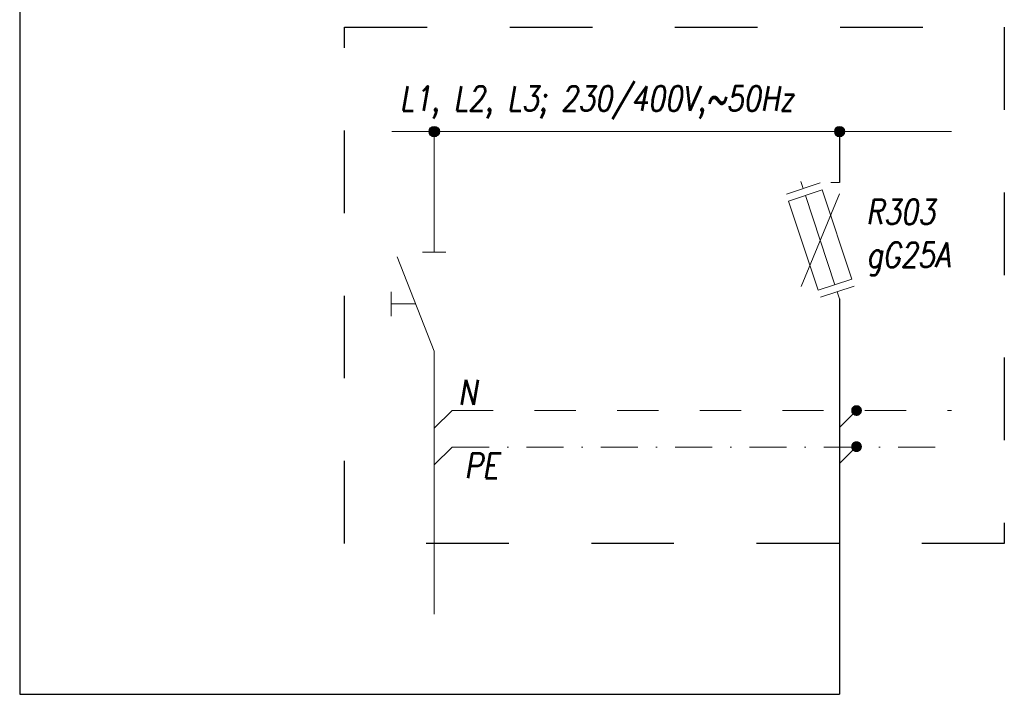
# Model space of a CAD drawing. Extents: x -543332 to -314699, y -9028 to 155584.
# Tile 200 of 256: x -409648 to -402918, y 24370 to 28979. Entities that reach past the tile are written whole.
import ezdxf
from ezdxf.enums import TextEntityAlignment as Align

# ---------------------------------------------------------------- set-up
doc = ezdxf.new("R2010")
doc.units = 0
doc.header["$MEASUREMENT"] = 0
doc.linetypes.add('DASHDOT', pattern=[25.4, 12.7, -6.35, 0, -6.35])
doc.linetypes.add('Dashed', pattern=[564.444447, 282.222223, -282.222223])
for name, color, linetype, lineweight in [('$ IE INSTALACJA ELEKTRYCZNA', 1, 'Continuous', 30), ('$ IE_OPISY', 7, 'Continuous', 25), ('$ IE_SCHEMAT', 7, 'Continuous', 0)]:
    doc.layers.add(name, color=color, linetype=linetype, lineweight=lineweight)
doc.styles.add('ROMANS', font='romans.shx', dxfattribs={"width": 0.85})

msp = doc.modelspace()

# ---------------------------------------------------------------- hatches: boundary and pattern name
at = {"layer": '$ IE INSTALACJA ELEKTRYCZNA', "linetype": 'Continuous'}
h = msp.add_hatch(color=7, dxfattribs=at)
edge = h.paths.add_edge_path()
edge.add_arc((-406814.5, 28214.2), 35.3, 0, 360)
at = {"layer": '$ IE INSTALACJA ELEKTRYCZNA', "linetype": 'Continuous', "lineweight": 0}
h = msp.add_hatch(color=7, dxfattribs=at)
edge = h.paths.add_edge_path()
edge.add_arc((-404044.1, 28214.2), 35.3, 0, 360)
at = {"layer": '$ IE INSTALACJA ELEKTRYCZNA', "linetype": 'Continuous', "lineweight": 0, "ltscale": 3}
h = msp.add_hatch(color=7, dxfattribs=at)
edge = h.paths.add_edge_path()
edge.add_arc((-404044.1, 28214.2), 35.3, 180, 540)
h = msp.add_hatch(color=7, dxfattribs=at)
edge = h.paths.add_edge_path()
edge.add_arc((-404044.1, 28214.2), 35.3, 180, 540)
at = {"layer": '$ IE INSTALACJA ELEKTRYCZNA', "linetype": 'Dashed', "lineweight": 0, "ltscale": 100}
for points in [[(-403895.3, 26308.9, 1), (-403961.5, 26308.9, 1)], [(-403895.3, 26062.1, 1), (-403961.5, 26062.1, 1)]]:
    msp.add_hatch(color=7, dxfattribs=at).paths.add_polyline_path(points)

# ---------------------------------------------------------------- linework, layer by layer
at = {"layer": '$ IE INSTALACJA ELEKTRYCZNA', "color": 7, "linetype": 'Continuous', "lineweight": 0}
for p, q in [((-407105.2, 28214.2), (-403278.5, 28214.2)), ((-404408.1, 27787.7), (-404178, 27863.7)), ((-404408.1, 27787.7), (-404178, 27863.7)), ((-404308.8, 27873.4), (-404293, 27825.7)), ((-404308.8, 27873.4), (-404293, 27825.7)), ((-404044.1, 27865.8), (-404104.7, 27865.8)), ((-404044.1, 27865.8), (-404104.7, 27865.8)), ((-404045.8, 27790.4), (-404307.2, 27155.9)), ((-404045.8, 27790.4), (-404307.2, 27155.9)), ((-404277.2, 27777.9), (-404075.7, 27168.3)), ((-404277.2, 27777.9), (-404075.7, 27168.3)), ((-404175, 27082.5), (-403944.9, 27158.6)), ((-404175, 27082.5), (-403944.9, 27158.6)), ((-404044.1, 27072.8), (-404059.9, 27120.6)), ((-404044.1, 27072.8), (-404059.9, 27120.6))]:
    msp.add_line(p, q, dxfattribs=at)
at = {"layer": '$ IE INSTALACJA ELEKTRYCZNA', "color": 7, "lineweight": 0}
for p, q in [((-406814.5, 27391.7), (-406814.5, 28214.2)), ((-406894.2, 27391.7), (-406734.8, 27391.7)), ((-407068.6, 27359.4), (-406814.5, 26715.4)), ((-407108, 27120.6), (-407108, 26954.2)), ((-406941.6, 27037.4), (-407108, 27037.4)), ((-406814.5, 26715.4), (-406814.5, 24917))]:
    msp.add_line(p, q, dxfattribs=at)
at = {"layer": '$ IE INSTALACJA ELEKTRYCZNA', "linetype": 'Continuous'}
for p, q in [((-404044.1, 28214.2), (-404044.1, 27865.8)), ((-404044.1, 27072.8), (-404044.1, 24370))]:
    msp.add_line(p, q, dxfattribs=at)
at = {"layer": '$ IE INSTALACJA ELEKTRYCZNA', "color": 7, "linetype": 'Dashed', "lineweight": 0}
for q in [(-406814.5, 26187.5), (-403278.5, 26308.9)]:
    msp.add_line((-406693.1, 26308.9), q, dxfattribs=at)
at = {"layer": '$ IE INSTALACJA ELEKTRYCZNA', "color": 7, "linetype": 'Continuous', "lineweight": 0, "ltscale": 100}
for p, q in [((-404042.3, 26195.1), (-403928.4, 26308.9)), ((-404042.3, 25948.3), (-403928.4, 26062.1))]:
    msp.add_line(p, q, dxfattribs=at)
at = {"layer": '$ IE INSTALACJA ELEKTRYCZNA', "color": 7, "linetype": 'DASHDOT', "lineweight": 0, "ltscale": 20}
for q in [(-406814.5, 25937.1), (-403278.5, 26058.5)]:
    msp.add_line((-406693.1, 26058.5), q, dxfattribs=at)
at = {"layer": '$ IE INSTALACJA ELEKTRYCZNA', "color": 7, "linetype": 'Continuous', "lineweight": 0}
msp.add_lwpolyline([(-404392.3, 27739.9), (-404162.2, 27816), (-403960.7, 27206.4), (-404190.8, 27130.3)], close=True, dxfattribs=at)
msp.add_lwpolyline([(-404392.3, 27739.9), (-404162.2, 27816), (-403960.7, 27206.4), (-404190.8, 27130.3)], close=True, dxfattribs=at)
at = {"layer": '$ IE INSTALACJA ELEKTRYCZNA', "linetype": 'Continuous'}
msp.add_lwpolyline([(-409648.1, 24370), (-404044.1, 24370)], dxfattribs=at)
at = {"layer": '$ IE INSTALACJA ELEKTRYCZNA', "color": 7, "linetype": 'Continuous'}
msp.add_circle((-406814.5, 28214.2), 35.3, dxfattribs=at)
at = {"layer": '$ IE INSTALACJA ELEKTRYCZNA', "color": 7, "linetype": 'Continuous', "lineweight": 0}
msp.add_circle((-404044.1, 28214.2), 35.3, dxfattribs=at)
at = {"layer": '$ IE INSTALACJA ELEKTRYCZNA', "color": 7, "linetype": 'Continuous', "lineweight": 0, "ltscale": 3}
msp.add_circle((-404044.1, 28214.2), 35.3, dxfattribs=at)
msp.add_circle((-404044.1, 28214.2), 35.3, dxfattribs=at)
at = {"layer": '$ IE INSTALACJA ELEKTRYCZNA', "color": 7, "linetype": 'Dashed', "lineweight": 0, "ltscale": 100}
for centre in [(-403928.4, 26308.9), (-403928.4, 26062.1)]:
    msp.add_circle(centre, 33.1, dxfattribs=at)
at = {"layer": '$ IE_SCHEMAT', "color": 1, "linetype": 'Continuous', "lineweight": 30}
msp.add_lwpolyline([(-409648.1, 38149.9), (-409648.1, 24370)], dxfattribs=at)
at = {"layer": '$ IE_SCHEMAT', "color": 3, "linetype": 'Dashed', "lineweight": 30, "ltscale": 2}
msp.add_lwpolyline([(-407427.4, 28928), (-402918.3, 28928), (-402918.3, 25400), (-407427.4, 25400)], close=True, dxfattribs=at)

# ---------------------------------------------------------------- texts
at = {"layer": '$ IE INSTALACJA ELEKTRYCZNA', "color": 7, "linetype": 'DASHDOT', "lineweight": 0, "ltscale": 20, "style": 'ROMANS', "oblique": 10, "width": 0.8}
msp.add_attdef('PE', text='3', height=170.1, dxfattribs=at).set_placement((-406374.5, 25846.9), align=Align.RIGHT)
at = {"layer": '$ IE_OPISY', "color": 7, "lineweight": -2, "style": 'ROMANS', "oblique": 10, "width": 0.8}
for s, p in [('L1, L2, L3; 230/400V,~50Hz', (-407051.2, 28355.5)), ('R303', (-403864, 27581.6)), ('gG25A', (-403860.7, 27287.8))]:
    msp.add_text(s, height=170.1, dxfattribs=at).set_placement(p)
msp.add_attdef('N', text='3', height=170.1, dxfattribs=at).set_placement((-406524, 26347.9), align=Align.RIGHT)

doc.saveas('drawing.dxf')
